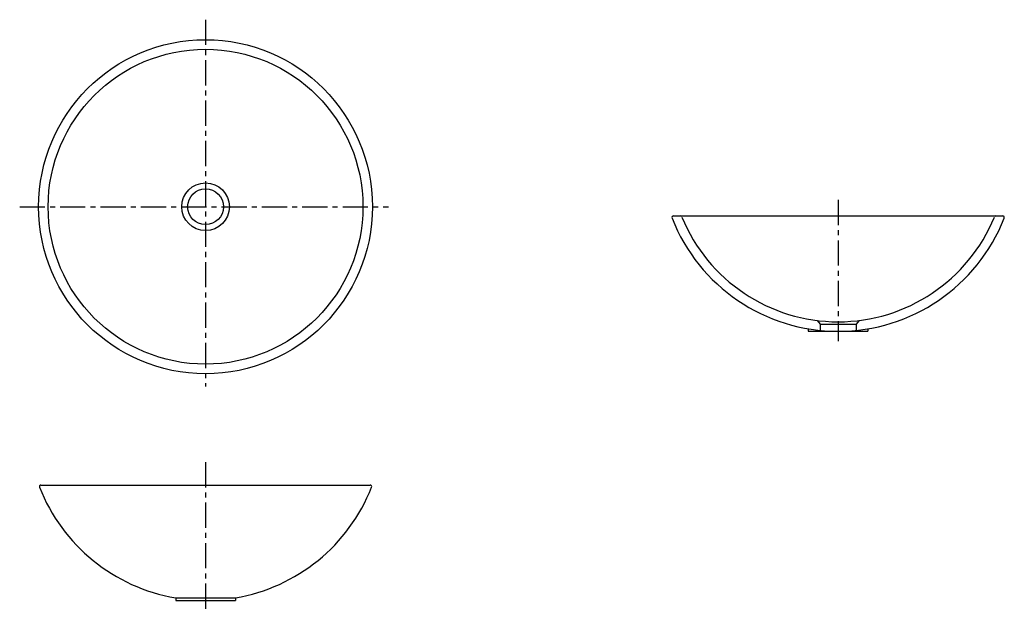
# Model space of a CAD drawing. Header units: millimetres. Extents: x -234 to 1005, y -507 to 235.
import ezdxf

# ---------------------------------------------------------------- set-up
doc = ezdxf.new("R2010")
doc.units = ezdxf.units.MM
doc.linetypes.add('CENTER', pattern=[50.8, 31.75, -6.35, 6.35, -6.35])

msp = doc.modelspace()

# ---------------------------------------------------------------- linework, layer by layer
at = {"color": 7, "linetype": 'CENTER'}
for p, q in [((0, 235.2), (0, -225.9)), ((-233.8, 0), (230.2, 0)), ((796, 8.5), (796, -169.1)), ((0, -321.3), (0, -507.5))]:
    msp.add_line(p, q, dxfattribs=at)
at = {"color": 7, "linetype": 'Continuous'}
for p, q in [((588.9, -11.6), (1003.1, -11.6)), ((769.6, -143), (773.5, -147.6)), ((773.5, -147.6), (818.5, -147.6)), ((773.5, -147.6), (773.5, -156.6)), ((822.4, -143), (818.5, -147.6)), ((818.5, -147.6), (818.5, -156.6)), ((758.5, -153.5), (758.5, -156.6)), ((758.5, -156.6), (833.5, -156.6)), ((833.5, -153.5), (833.5, -156.6)), ((-207.1, -350), (207.1, -350)), ((-37.5, -491.8), (-37.5, -495)), ((-37.5, -491.8), (37.5, -491.8)), ((-37.5, -495), (37.5, -495)), ((37.5, -491.8), (37.5, -495))]:
    msp.add_line(p, q, dxfattribs=at)
for centre, radius, start, end in [((0, 0), 210, 0, 360), ((0, 0), 198, 0, 360), ((0, 0), 30, 0, 360), ((0, 0), 22.5, 0, 360), ((588.9, -13.6), 2, 90, 201.4992), ((597.6, -13.6), 2, 22.3431, 90), ((994.5, -13.6), 2, 90, 157.6569), ((1003.1, -13.6), 2, -21.4992, 90), ((796, 67.9), 224.6, -158.5008, -90), ((796, 67.9), 212.6, -157.6569, -22.3431), ((796, 67.9), 224.6, -90, -21.4992), ((-207.1, -352), 2, 90, 201.4992), ((0, -270.4), 224.6, -158.5008, -99.6127), ((0, -270.4), 224.6, -80.3873, -21.4992), ((207.1, -352), 2, -21.4992, 90)]:
    msp.add_arc(centre, radius, start, end, dxfattribs=at)

doc.saveas('drawing.dxf')
